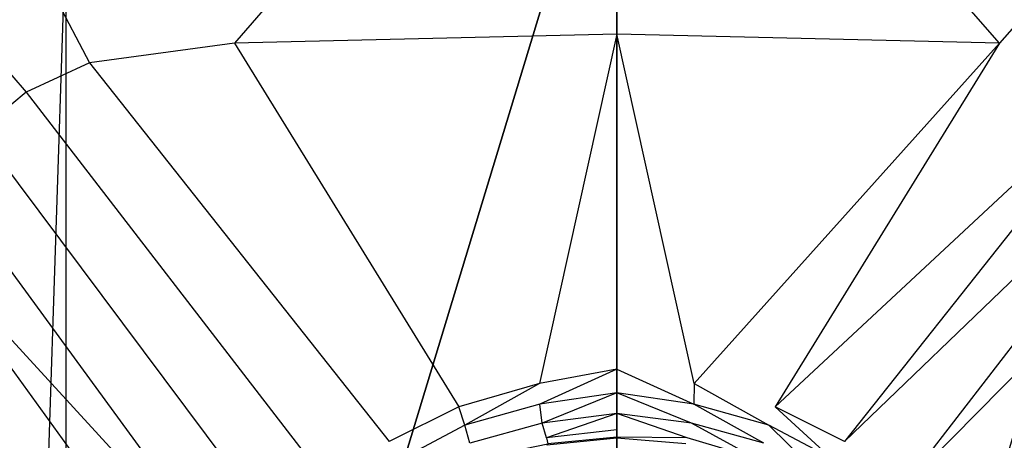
# Model space of a CAD drawing. Extents: x 0 to 1, y -1 to 0.
# Tile 13 of 16: x 0.37 to 0.58, y -0.43 to -0.34. Entities that reach past the tile are written whole.
import ezdxf

# ---------------------------------------------------------------- set-up
doc = ezdxf.new("R2010")
doc.units = 0
doc.layers.add('L1_WANNE_0_N_6228J5____REPLACEM', color=7, linetype='CONTINUOUS')

msp = doc.modelspace()

# ---------------------------------------------------------------- linework, layer by layer
at = {"layer": 'L1_WANNE_0_N_6228J5____REPLACEM', "color": 8}
for points, invisible_edges in [([(0.387222, -0.352904, 0.030623), (0.336461, -0.256231, 0.033146), (0.287176, -0.259471, 0.033129), (0.387222, -0.352904, 0.030623)], 13), ([(0.5, -0.254812, 0.033142), (0.336461, -0.256231, 0.033146), (0.418197, -0.348661, 0.030682), (0.5, -0.254812, 0.033142)], 14), ([(0.336461, -0.256231, 0.033146), (0.387222, -0.352904, 0.030623), (0.418197, -0.348661, 0.030682), (0.336461, -0.256231, 0.033146)], 14), ([(0.5, -0.254812, 0.033142), (0.418197, -0.348661, 0.030682), (0.5, -0.346721, 0.030677), (0.5, -0.254812, 0.033142)], 14), ([(0.581803, -0.348661, 0.030682), (0.5, -0.254812, 0.033142), (0.5, -0.346721, 0.030677), (0.581803, -0.348661, 0.030682)], 14), ([(0.663539, -0.256231, 0.033146), (0.5, -0.254812, 0.033142), (0.581803, -0.348661, 0.030682), (0.663539, -0.256231, 0.033146)], 14), ([(0.612778, -0.352904, 0.030623), (0.663539, -0.256231, 0.033146), (0.581803, -0.348661, 0.030682), (0.612778, -0.352904, 0.030623)], 13), ([(0.373675, -0.359179, 0.030536), (0.287176, -0.259471, 0.033129), (0.275102, -0.264196, 0.033069), (0.373675, -0.359179, 0.030536)], 13), ([(0.287176, -0.259471, 0.033129), (0.373675, -0.359179, 0.030536), (0.387222, -0.352904, 0.030623), (0.287176, -0.259471, 0.033129)], 14), ([(0.275102, -0.264196, 0.033069), (0.363576, -0.367558, 0.030542), (0.373675, -0.359179, 0.030536), (0.275102, -0.264196, 0.033069)], 14), ([(0.382167, -0.676368), (0.382159, -0.323679), (0.5, -0.287934), (0.382167, -0.676368)], 9), ([(0.382167, -0.676368), (0.5, -0.287934), (0.5, -0.712109), (0.382167, -0.676368)], 8), ([(0.617841, -0.323679), (0.5, -0.712109), (0.5, -0.287934), (0.617841, -0.323679)], 13), ([(0.370885, -0.668285), (0.370878, -0.331764), (0.382159, -0.323679), (0.370885, -0.668285)], 11), ([(0.370885, -0.668285), (0.382159, -0.323679), (0.382167, -0.676368), (0.370885, -0.668285)], 13), ([(0.5, -0.712109), (0.617841, -0.323679), (0.617833, -0.676368), (0.5, -0.712109)], 10), ([(0.5, -0.346721, 0.030677), (0.418197, -0.348661, 0.030682), (0.483444, -0.421542, 0.028753), (0.5, -0.346721, 0.030677)], 14), ([(0.5, -0.346721, 0.030677), (0.483444, -0.421542, 0.028753), (0.5, -0.418442, 0.028753), (0.5, -0.346721, 0.030677)], 14), ([(0.516556, -0.421542, 0.028753), (0.5, -0.346721, 0.030677), (0.5, -0.418442, 0.028753), (0.516556, -0.421542, 0.028753)], 14), ([(0.581803, -0.348661, 0.030682), (0.5, -0.346721, 0.030677), (0.516556, -0.421542, 0.028753), (0.581803, -0.348661, 0.030682)], 14), ([(0.466178, -0.426543, 0.028647), (0.418197, -0.348661, 0.030682), (0.387222, -0.352904, 0.030623), (0.466178, -0.426543, 0.028647)], 13), ([(0.418197, -0.348661, 0.030682), (0.466178, -0.426543, 0.028647), (0.483444, -0.421542, 0.028753), (0.418197, -0.348661, 0.030682)], 14), ([(0.533822, -0.426543, 0.028647), (0.581803, -0.348661, 0.030682), (0.516556, -0.421542, 0.028753), (0.533822, -0.426543, 0.028647)], 13), ([(0.581803, -0.348661, 0.030682), (0.533822, -0.426543, 0.028647), (0.612778, -0.352904, 0.030623), (0.581803, -0.348661, 0.030682)], 14), ([(0.451307, -0.433943, 0.028541), (0.387222, -0.352904, 0.030623), (0.373675, -0.359179, 0.030536), (0.451307, -0.433943, 0.028541)], 13), ([(0.387222, -0.352904, 0.030623), (0.451307, -0.433943, 0.028541), (0.466178, -0.426543, 0.028647), (0.387222, -0.352904, 0.030623)], 14), ([(0.548693, -0.433943, 0.028541), (0.612778, -0.352904, 0.030623), (0.533822, -0.426543, 0.028647), (0.548693, -0.433943, 0.028541)], 13), ([(0.612778, -0.352904, 0.030623), (0.548693, -0.433943, 0.028541), (0.626325, -0.359179, 0.030536), (0.612778, -0.352904, 0.030623)], 14), ([(0.439331, -0.444444, 0.028541), (0.373675, -0.359179, 0.030536), (0.363576, -0.367558, 0.030542), (0.439331, -0.444444, 0.028541)], 13), ([(0.373675, -0.359179, 0.030536), (0.439331, -0.444444, 0.028541), (0.451307, -0.433943, 0.028541), (0.373675, -0.359179, 0.030536)], 14), ([(0.560669, -0.444444, 0.028541), (0.626325, -0.359179, 0.030536), (0.548693, -0.433943, 0.028541), (0.560669, -0.444444, 0.028541)], 13), ([(0.626325, -0.359179, 0.030536), (0.560669, -0.444444, 0.028541), (0.636424, -0.367558, 0.030542), (0.626325, -0.359179, 0.030536)], 14), ([(0.429451, -0.455646, 0.028541), (0.363576, -0.367558, 0.030542), (0.355482, -0.377123, 0.030537), (0.429451, -0.455646, 0.028541)], 13), ([(0.363576, -0.367558, 0.030542), (0.429451, -0.455646, 0.028541), (0.439331, -0.444444, 0.028541), (0.363576, -0.367558, 0.030542)], 14), ([(0.570549, -0.455646, 0.028541), (0.636424, -0.367558, 0.030542), (0.560669, -0.444444, 0.028541), (0.570549, -0.455646, 0.028541)], 13), ([(0.636424, -0.367558, 0.030542), (0.570549, -0.455646, 0.028541), (0.644518, -0.377123, 0.030537), (0.636424, -0.367558, 0.030542)], 14), ([(0.422664, -0.469047, 0.028541), (0.355482, -0.377123, 0.030537), (0.34976, -0.389601, 0.030531), (0.422664, -0.469047, 0.028541)], 13), ([(0.355482, -0.377123, 0.030537), (0.422664, -0.469047, 0.028541), (0.429451, -0.455646, 0.028541), (0.355482, -0.377123, 0.030537)], 14), ([(0.577336, -0.469047, 0.028541), (0.644518, -0.377123, 0.030537), (0.570549, -0.455646, 0.028541), (0.577336, -0.469047, 0.028541)], 13), ([(0.644518, -0.377123, 0.030537), (0.577336, -0.469047, 0.028541), (0.65024, -0.389601, 0.030531), (0.644518, -0.377123, 0.030537)], 14), ([(0.418772, -0.484948, 0.028541), (0.34976, -0.389601, 0.030531), (0.346243, -0.419437, 0.030511), (0.418772, -0.484948, 0.028541)], 14), ([(0.422664, -0.469047, 0.028541), (0.34976, -0.389601, 0.030531), (0.418772, -0.484948, 0.028541), (0.422664, -0.469047, 0.028541)], 14), ([(0.65024, -0.389601, 0.030531), (0.577336, -0.469047, 0.028541), (0.581228, -0.484948, 0.028541), (0.65024, -0.389601, 0.030531)], 14), ([(0.653757, -0.419437, 0.030511), (0.65024, -0.389601, 0.030531), (0.581228, -0.484948, 0.028541), (0.653757, -0.419437, 0.030511)], 14), ([(0.483544, -0.425943, 0.028647), (0.5, -0.418442, 0.028753), (0.483444, -0.421542, 0.028753), (0.483544, -0.425943, 0.028647)], 13), ([(0.5, -0.418442, 0.028753), (0.483544, -0.425943, 0.028647), (0.5, -0.423542, 0.028647), (0.5, -0.418442, 0.028753)], 14), ([(0.516456, -0.425943, 0.028647), (0.5, -0.418442, 0.028753), (0.5, -0.423542, 0.028647), (0.516456, -0.425943, 0.028647)], 13), ([(0.5, -0.418442, 0.028753), (0.516456, -0.425943, 0.028647), (0.516556, -0.421542, 0.028753), (0.5, -0.418442, 0.028753)], 14), ([(0.416077, -0.50005, 0.028541), (0.346243, -0.419437, 0.030511), (0.34462, -0.500031, 0.030506), (0.416077, -0.50005, 0.028541)], 14), ([(0.418772, -0.484948, 0.028541), (0.346243, -0.419437, 0.030511), (0.416077, -0.50005, 0.028541), (0.418772, -0.484948, 0.028541)], 14), ([(0.653757, -0.419437, 0.030511), (0.581228, -0.484948, 0.028541), (0.583923, -0.50005, 0.028541), (0.653757, -0.419437, 0.030511)], 14), ([(0.467475, -0.430443, 0.028541), (0.483444, -0.421542, 0.028753), (0.466178, -0.426543, 0.028647), (0.467475, -0.430443, 0.028541)], 13), ([(0.483444, -0.421542, 0.028753), (0.467475, -0.430443, 0.028541), (0.483544, -0.425943, 0.028647), (0.483444, -0.421542, 0.028753)], 14), ([(0.532525, -0.430443, 0.028541), (0.516556, -0.421542, 0.028753), (0.516456, -0.425943, 0.028647), (0.532525, -0.430443, 0.028541)], 13), ([(0.516556, -0.421542, 0.028753), (0.532525, -0.430443, 0.028541), (0.533822, -0.426543, 0.028647), (0.516556, -0.421542, 0.028753)], 14), ([(0.5, -0.423542, 0.028647), (0.483544, -0.425943, 0.028647), (0.484043, -0.430043, 0.028541), (0.5, -0.423542, 0.028647)], 14), ([(0.5, -0.423542, 0.028647), (0.484043, -0.430043, 0.028541), (0.5, -0.427943, 0.028647), (0.5, -0.423542, 0.028647)], 14), ([(0.515957, -0.430043, 0.028541), (0.5, -0.423542, 0.028647), (0.5, -0.427943, 0.028647), (0.515957, -0.430043, 0.028541)], 14), ([(0.516456, -0.425943, 0.028647), (0.5, -0.423542, 0.028647), (0.515957, -0.430043, 0.028541), (0.516456, -0.425943, 0.028647)], 14), ([(0.466178, -0.426543, 0.028647), (0.451307, -0.433943, 0.028541), (0.454202, -0.437544, 0.028541), (0.466178, -0.426543, 0.028647)], 14), ([(0.467475, -0.430443, 0.028541), (0.466178, -0.426543, 0.028647), (0.454202, -0.437544, 0.028541), (0.467475, -0.430443, 0.028541)], 14), ([(0.483544, -0.425943, 0.028647), (0.467475, -0.430443, 0.028541), (0.468573, -0.434343, 0.028541), (0.483544, -0.425943, 0.028647)], 14), ([(0.484043, -0.430043, 0.028541), (0.483544, -0.425943, 0.028647), (0.468573, -0.434343, 0.028541), (0.484043, -0.430043, 0.028541)], 14), ([(0.531427, -0.434343, 0.028541), (0.516456, -0.425943, 0.028647), (0.515957, -0.430043, 0.028541), (0.531427, -0.434343, 0.028541)], 14), ([(0.532525, -0.430443, 0.028541), (0.516456, -0.425943, 0.028647), (0.531427, -0.434343, 0.028541), (0.532525, -0.430443, 0.028541)], 14), ([(0.545798, -0.437544, 0.028541), (0.533822, -0.426543, 0.028647), (0.532525, -0.430443, 0.028541), (0.545798, -0.437544, 0.028541)], 14), ([(0.548693, -0.433943, 0.028541), (0.533822, -0.426543, 0.028647), (0.545798, -0.437544, 0.028541), (0.548693, -0.433943, 0.028541)], 14), ([(0.5, -0.427943, 0.028647), (0.484043, -0.430043, 0.028541), (0.484941, -0.433143, 0.026843), (0.5, -0.427943, 0.028647)], 14), ([(0.5, -0.427943, 0.028647), (0.484941, -0.433143, 0.026843), (0.5, -0.431443, 0.027162), (0.5, -0.427943, 0.028647)], 14), ([(0.515059, -0.433143, 0.026843), (0.5, -0.427943, 0.028647), (0.5, -0.431443, 0.027162), (0.515059, -0.433143, 0.026843)], 14), ([(0.515957, -0.430043, 0.028541), (0.5, -0.427943, 0.028647), (0.515059, -0.433143, 0.026843), (0.515957, -0.430043, 0.028541)], 14), ([(0.467475, -0.430443, 0.028541), (0.454202, -0.437544, 0.028541), (0.456697, -0.441044, 0.028435), (0.467475, -0.430443, 0.028541)], 14), ([(0.468573, -0.434343, 0.028541), (0.467475, -0.430443, 0.028541), (0.456697, -0.441044, 0.028435), (0.468573, -0.434343, 0.028541)], 14), ([(0.484043, -0.430043, 0.028541), (0.468573, -0.434343, 0.028541), (0.47037, -0.437544, 0.027162), (0.484043, -0.430043, 0.028541)], 14), ([(0.484941, -0.433143, 0.026843), (0.484043, -0.430043, 0.028541), (0.47037, -0.437544, 0.027162), (0.484941, -0.433143, 0.026843)], 14), ([(0.5, -0.431443, 0.027162), (0.484941, -0.433143, 0.026843), (0.5, -0.433043, 0.023767), (0.5, -0.431443, 0.027162)], 14), ([(0.5, -0.431443, 0.027162), (0.5, -0.433043, 0.023767), (0.515059, -0.433143, 0.026843), (0.5, -0.431443, 0.027162)], 14), ([(0.52963, -0.437544, 0.027162), (0.515957, -0.430043, 0.028541), (0.515059, -0.433143, 0.026843), (0.52963, -0.437544, 0.027162)], 14), ([(0.531427, -0.434343, 0.028541), (0.515957, -0.430043, 0.028541), (0.52963, -0.437544, 0.027162), (0.531427, -0.434343, 0.028541)], 14), ([(0.543303, -0.441044, 0.028435), (0.532525, -0.430443, 0.028541), (0.531427, -0.434343, 0.028541), (0.543303, -0.441044, 0.028435)], 14), ([(0.545798, -0.437544, 0.028541), (0.532525, -0.430443, 0.028541), (0.543303, -0.441044, 0.028435), (0.545798, -0.437544, 0.028541)], 14), ([(0.47037, -0.437544, 0.027162), (0.48524, -0.434443, 0.02366), (0.484941, -0.433143, 0.026843), (0.47037, -0.437544, 0.027162)], 14), ([(0.484941, -0.433143, 0.026843), (0.48524, -0.434443, 0.02366), (0.5, -0.433043, 0.023767), (0.484941, -0.433143, 0.026843)], 14), ([(0.48524, -0.434443, 0.02366), (0.485041, -0.434743, 0.020477), (0.5, -0.433243, 0.020584), (0.48524, -0.434443, 0.02366)], 14), ([(0.5, -0.433243, 0.020584), (0.485041, -0.434743, 0.020477), (0.5, -0.433943, 0.018355), (0.5, -0.433243, 0.020584)], 14), ([(0.5, -0.433043, 0.023767), (0.48524, -0.434443, 0.02366), (0.5, -0.433243, 0.020584), (0.5, -0.433043, 0.023767)], 14), ([(0.5, -0.433043, 0.023767), (0.5, -0.433243, 0.020584), (0.51476, -0.434443, 0.02366), (0.5, -0.433043, 0.023767)], 14), ([(0.515059, -0.433143, 0.026843), (0.5, -0.433043, 0.023767), (0.51476, -0.434443, 0.02366), (0.515059, -0.433143, 0.026843)], 14), ([(0.51476, -0.434443, 0.02366), (0.5, -0.433243, 0.020584), (0.514959, -0.434743, 0.020477), (0.51476, -0.434443, 0.02366)], 14), ([(0.5, -0.433243, 0.020584), (0.5, -0.433943, 0.018355), (0.514959, -0.434743, 0.020477), (0.5, -0.433243, 0.020584)], 14), ([(0.52963, -0.437544, 0.027162), (0.515059, -0.433143, 0.026843), (0.51476, -0.434443, 0.02366), (0.52963, -0.437544, 0.027162)], 14)]:
    msp.add_3dface(points, dxfattribs=dict(at, invisible_edges=invisible_edges))

doc.saveas('drawing.dxf')
